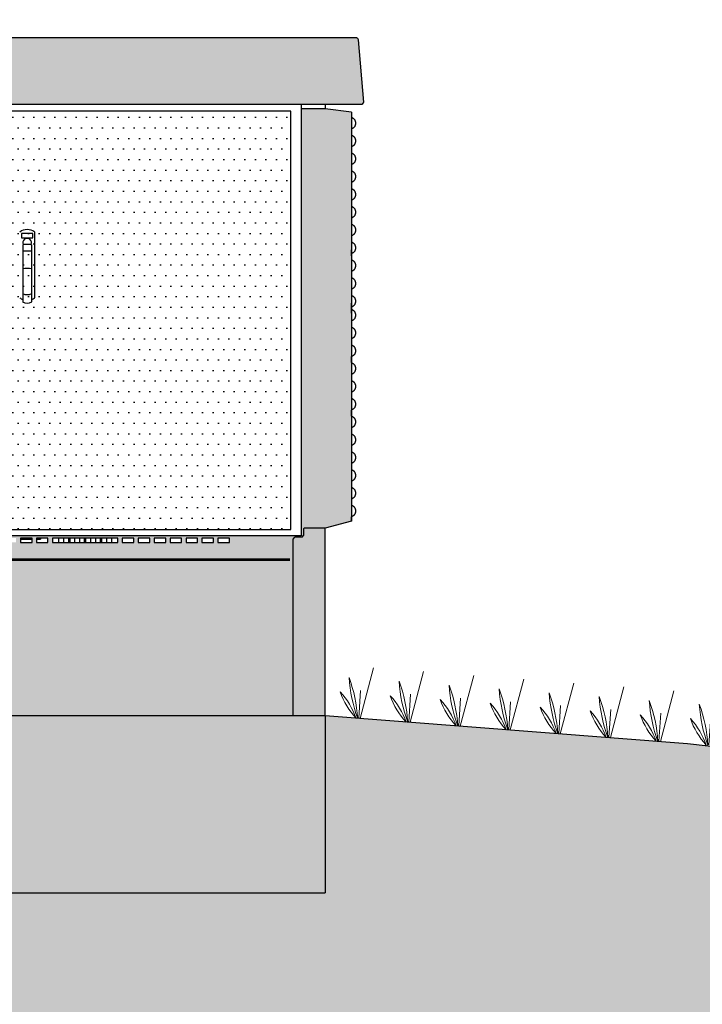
# Model space of a CAD drawing. Header units: metres. Extents: x 158819 to 159767, y 483764 to 484333.
# Tile 15 of 41: x 159217.82 to 159219.36, y 484031.61 to 484033.83. Entities that reach past the tile are written whole.
import ezdxf

# ---------------------------------------------------------------- set-up
doc = ezdxf.new("R2010")
doc.units = ezdxf.units.M
doc.layers.get('0').update_dxf_attribs({"lineweight": 25})
doc.layers.get('Defpoints').update_dxf_attribs({"lineweight": 25, "true_color": 0xff7fff})
doc.layers.add('N-WE-GR-BOOM-S', color=7, linetype='Continuous', lineweight=40, true_color=0x009900)
doc.layers.add('N-WE-GR-WEGEN-A', color=7, linetype='Continuous', lineweight=40, true_color=0xffd6ad, transparency=0.4)
for name, color, linetype, lineweight in [('N-WE-VH-KANTVERHARDING-G', 7, 'Continuous', 25), ('X-XX-AL-M', 7, 'Continuous', 18), ('X-XX-AL-PROFIEL-B-G', 7, 'Continuous', 25)]:
    doc.layers.add(name, color=color, linetype=linetype, lineweight=lineweight)
doc.styles.add('NLCS-ISO-M100-T25', font='NLCS-ISO.ttf')
doc.dimstyles.new('NLCS-M100-T25-SCHRAP-X_L2_H1', dxfattribs={"dimscale": 0.1, "dimtxt": 2.5, "dimasz": 1.4, "dimexe": 2, "dimexo": 2, "dimgap": 0.7, "dimtad": 1, "dimzin": 0, "dimdsep": 46, "dimtxsty": 'NLCS-ISO-M100-T25', "dimblk": 'OBLIQUE', "dimcen": 0, "dimdle": 2, "dimclrd": 256, "dimclre": 256, "dimclrt": 256, "dimadec": 1, "dimazin": 0, "dimtfac": 1, "dimtofl": 0, "dimtmove": 1, "dimatfit": 0, "dimldrblk": 'OBLIQUE', "dimfxl": 2, "dimfxlon": 1, "dimtfill": 1, "dimtfillclr": 254, "dimtolj": 1, "dimtzin": 0, "dimlwd": 18, "dimlwe": 18, "dimarcsym": 0})

# ---------------------------------------------------------------- blocks, each defined once
blk = doc.blocks.new('_Oblique')
at = {"color": 0, "linetype": 'ByBlock', "lineweight": -2}
blk.add_line((-0.5, -0.5), (0.5, 0.5), dxfattribs=at)
blk = doc.blocks.new('*D103')
at = {"layer": 'Defpoints', "color": 0, "transparency": 16777216}
for p in [(159215.5747, 484038.2032), (159215.5747, 484032.1793), (159223.0747, 484032.1953)]:
    blk.add_point(p, dxfattribs=at)
at = {"layer": 'X-XX-AL-M', "linetype": 'Continuous', "lineweight": 18, "transparency": 16777216}
for p, q in [((159215.5747, 484038.0032), (159215.5747, 484038.4032)), ((159223.0747, 484038.0032), (159223.0747, 484038.4032)), ((159223.2747, 484038.2032), (159215.3747, 484038.2032))]:
    blk.add_line(p, q, dxfattribs=at)
at = {"layer": 'X-XX-AL-M', "lineweight": 18, "transparency": 16777216, "xscale": 0.14, "yscale": 0.14, "zscale": 0.14, "rotation": 180}
blk.add_blockref('_Oblique', (159215.5747, 484038.2032), dxfattribs=at)
at = {"layer": 'X-XX-AL-M', "lineweight": 18, "transparency": 16777216, "xscale": 0.14, "yscale": 0.14, "zscale": 0.14}
blk.add_blockref('_Oblique', (159223.0747, 484038.2032), dxfattribs=at)
at = {"layer": 'X-XX-AL-M', "transparency": 16777216, "insert": (159219.3247, 484038.3982), "char_height": 0.25, "attachment_point": 5, "style": 'NLCS-ISO-M100-T25', "bg_fill": 3, "box_fill_scale": 1.1, "bg_fill_color": 256, "bg_fill_true_color": 13158600, "bg_fill_transparency": 0}
blk.add_mtext('\\A1;7.50', dxfattribs=at)
blk = doc.blocks.new('Gras-01')
at = {"layer": 'N-WE-GR-BOOM-S', "color": 85, "lineweight": 9, "true_color": 0x58ba48}
for p, q in [((0.0033, -0.0004), (0.0336, 0.1138)), ((0, 0), (0.0041, 0.0629))]:
    blk.add_line(p, q, dxfattribs=at)
at = {"layer": 'N-WE-GR-BOOM-S', "color": 85, "lineweight": 9, "true_color": 0x58ba48, "flags": 128}
for points in [[(-0.0023, -0.0004, -0.071887), (-0.0218, 0.092)], [(-0.0023, -0.0004, 0.071887), (-0.0218, 0.092)], [(-0.042, 0.0595, 0.10285), (-0.0061, -0.0001)], [(-0.042, 0.0595, -0.10285), (-0.0061, -0.0001)]]:
    blk.add_lwpolyline(points, format="xyb", dxfattribs=at)
blk = doc.blocks.new('*U254')
at = {"layer": 'N-WE-VH-KANTVERHARDING-G', "rotation": 4.371641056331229}
blk.add_blockref('Gras-01', (0.0761, 0), dxfattribs=at)
blk = doc.blocks.new('*U255')
at = {"layer": 'N-WE-VH-KANTVERHARDING-G', "color": 0, "linetype": 'ByBlock', "lineweight": -2, "transparency": 16777216, "rotation": 355.6283589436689}
for p in [(159218.5061, 484032.2596), (159218.6191, 484032.2509), (159218.7321, 484032.2423), (159218.8451, 484032.2337), (159218.958, 484032.225), (159219.071, 484032.2164), (159219.184, 484032.2077), (159219.297, 484032.1991)]:
    blk.add_blockref('*U254', p, dxfattribs=at)
blk = doc.blocks.new('*D258')
at = {"layer": 'Defpoints', "color": 0, "transparency": 16777216}
for p in [(159218.5659, 484035.2449), (159216.5902, 484033.6222), (159218.5659, 484033.6222)]:
    blk.add_point(p, dxfattribs=at)
at = {"layer": 'N-WE-VH-KANTVERHARDING-G', "linetype": 'Continuous', "lineweight": 18, "transparency": 16777216}
for p, q in [((159216.5902, 484035.0449), (159216.5902, 484035.4449)), ((159218.5659, 484035.0449), (159218.5659, 484035.4449)), ((159216.3902, 484035.2449), (159218.7659, 484035.2449))]:
    blk.add_line(p, q, dxfattribs=at)
at = {"layer": 'N-WE-VH-KANTVERHARDING-G', "lineweight": 18, "transparency": 16777216, "xscale": 0.14, "yscale": 0.14, "zscale": 0.14, "rotation": 180}
blk.add_blockref('_Oblique', (159216.5902, 484035.2449), dxfattribs=at)
at = {"layer": 'N-WE-VH-KANTVERHARDING-G', "lineweight": 18, "transparency": 16777216, "xscale": 0.14, "yscale": 0.14, "zscale": 0.14}
blk.add_blockref('_Oblique', (159218.5659, 484035.2449), dxfattribs=at)
at = {"layer": 'N-WE-VH-KANTVERHARDING-G', "transparency": 16777216, "insert": (159217.578, 484035.4399), "char_height": 0.25, "attachment_point": 5, "style": 'NLCS-ISO-M100-T25', "bg_fill": 3, "box_fill_scale": 1.1, "bg_fill_color": 256, "bg_fill_true_color": 13158600, "bg_fill_transparency": 0}
blk.add_mtext('\\A1;trafo', dxfattribs=at)
blk = doc.blocks.new('*D259')
at = {"layer": 'Defpoints', "linetype": 'Continuous', "lineweight": 18, "transparency": 16777216}
for p, q in [((159218.5659, 484035.0449), (159218.5659, 484035.4449)), ((159219.8247, 484035.0449), (159219.8247, 484035.4449)), ((159218.3659, 484035.2449), (159220.0247, 484035.2449))]:
    blk.add_line(p, q, dxfattribs=at)
at = {"layer": 'Defpoints', "color": 0, "transparency": 16777216}
for p in [(159219.8247, 484035.2449), (159218.5659, 484033.6222), (159219.8247, 484031.6661)]:
    blk.add_point(p, dxfattribs=at)
at = {"layer": 'Defpoints', "lineweight": 18, "transparency": 16777216, "xscale": 0.14, "yscale": 0.14, "zscale": 0.14, "rotation": 180}
blk.add_blockref('_Oblique', (159218.5659, 484035.2449), dxfattribs=at)
at = {"layer": 'Defpoints', "lineweight": 18, "transparency": 16777216, "xscale": 0.14, "yscale": 0.14, "zscale": 0.14}
blk.add_blockref('_Oblique', (159219.8247, 484035.2449), dxfattribs=at)
at = {"layer": 'Defpoints', "transparency": 16777216, "insert": (159219.1953, 484035.4399), "char_height": 0.25, "attachment_point": 5, "style": 'NLCS-ISO-M100-T25', "bg_fill": 3, "box_fill_scale": 1.1, "bg_fill_color": 256, "bg_fill_true_color": 13158600, "bg_fill_transparency": 0}
blk.add_mtext('\\A1;1.25', dxfattribs=at)

msp = doc.modelspace()

# ---------------------------------------------------------------- hatches: boundary and pattern name
at = {"layer": 'N-WE-GR-WEGEN-A', "true_color": 0xf8991e, "transparency": 33554534}
h = msp.add_hatch(color=30, dxfattribs=at)
h.dxf.hatch_style = 1
h.set_gradient(color1=(248, 153, 30), color2=(241, 235, 31), name='INVCURVED')
h.paths.add_polyline_path([(159229.7747, 484031.9453), (159229.9747, 484031.9453), (159229.9747, 484030.9453), (159222.5747, 484030.9453), (159222.5747, 484031.9453), (159222.8747, 484031.9453), (159222.8747, 484032.2453), (159223.0747, 484032.2453), (159223.0747, 484032.3774), (159222.0747, 484032.347), (159220.2299, 484032.1444), (159219.8232, 484032.1401), (159219.3247, 484032.197), (159218.5061, 484032.2596), (159218.5061, 484031.8596), (159216.6501, 484031.8596), (159216.6501, 484032.2596), (159215.5747, 484032.0858), (159215.5747, 484031.9858), (159215.8747, 484031.9858), (159215.8747, 484031.7358), (159216.1747, 484031.7358), (159216.1747, 484031.0358), (159211.4747, 484031.0358), (159211.4747, 484031.7358), (159211.7747, 484031.7358), (159211.7747, 484031.9858), (159212.0747, 484031.9858), (159212.0747, 484032.0858), (159209.3354, 484032.0198), (159208.3447, 484031.3593), (159207.8447, 484031.3593), (159206.8507, 484032.022), (159205.3063, 484032.0193), (159205.3063, 484028.8958), (159248.7349, 484028.8958), (159248.7349, 484032.0393), (159247.9447, 484032.0393), (159246.4747, 484031.0593), (159245.5747, 484030.4593), (159245.0747, 484030.4593), (159244.1747, 484031.0593), (159242.7047, 484032.0393), (159236.6749, 484032.0393), (159233.4402, 484032.0393), (159233.0739, 484032.0723), (159230.5747, 484032.347), (159229.5747, 484032.3774), (159229.5747, 484032.2453), (159229.7747, 484032.2453)])

# ---------------------------------------------------------------- linework, layer by layer
at = {"layer": 'X-XX-AL-PROFIEL-B-G'}
msp.add_line((159216.6501, 484031.8596), (159218.5061, 484031.8596), dxfattribs=at)

# ---------------------------------------------------------------- next in the draw order: dimensions: what is measured, and where the dimension line sits
at = {"layer": 'X-XX-AL-M'}
dim = msp.add_linear_dim(base=(159215.5747, 484038.2032), p1=(159223.0747, 484032.1953), p2=(159215.5747, 484032.1793), dimstyle='NLCS-M100-T25-SCHRAP-X_L2_H1', dxfattribs=at)
dim.commit()
dim.dimension.update_dxf_attribs({"geometry": '*D103', "text_midpoint": (159219.3247, 484038.3982)})

# ---------------------------------------------------------------- next in the draw order: hatches: boundary and pattern name
h = msp.add_hatch(color=253)
edge = h.paths.add_edge_path()
edge.add_spline(control_points=[(159218.5816, 484033.7851), (159218.5815, 484033.7864), (159218.5807, 484033.7876), (159218.5797, 484033.7885)], knot_values=[0, 0, 0, 0, 3.864702, 3.864702, 3.864702, 3.864702], degree=3, periodic=0)
edge.add_spline(control_points=[(159218.5797, 484033.7885), (159218.5791, 484033.7889), (159218.5785, 484033.7893), (159218.5778, 484033.7896)], knot_values=[0, 0, 0, 0, 2.208018, 2.208018, 2.208018, 2.208018], degree=3, periodic=0)
edge.add_line((159218.5773, 484033.7897), (159216.5789, 484033.7897))
edge.add_spline(control_points=[(159216.5785, 484033.7896), (159216.5778, 484033.7893), (159216.5771, 484033.7889), (159216.5765, 484033.7885)], knot_values=[0, 0, 0, 0, 2.208018, 2.208018, 2.208018, 2.208018], degree=3, periodic=0)
edge.add_spline(control_points=[(159216.5765, 484033.7885), (159216.5756, 484033.7876), (159216.5747, 484033.7864), (159216.5746, 484033.7851)], knot_values=[0, 0, 0, 0, 3.864702, 3.864702, 3.864702, 3.864702], degree=3, periodic=0)
edge.add_line((159216.5746, 484033.7851), (159216.5628, 484033.6445))
edge.add_line((159216.5628, 484033.6445), (159216.5629, 484033.6444))
edge.add_line((159216.5629, 484033.6444), (159216.5633, 484033.6439))
edge.add_line((159216.5633, 484033.6439), (159216.564, 484033.643))
edge.add_line((159216.564, 484033.643), (159216.5674, 484033.6396))
edge.add_line((159216.5674, 484033.6396), (159218.5888, 484033.6396))
edge.add_line((159218.5888, 484033.6396), (159218.5922, 484033.643))
edge.add_line((159218.5922, 484033.643), (159218.5929, 484033.6439))
edge.add_line((159218.5929, 484033.6439), (159218.5933, 484033.6444))
edge.add_line((159218.5933, 484033.6444), (159218.5934, 484033.6445))
edge.add_line((159218.5934, 484033.6445), (159218.5816, 484033.7851))
h.paths.add_polyline_path([(159216.7041, 484033.6296), (159216.6501, 484033.6296), (159216.5904, 484033.6222), (159216.5904, 484032.6989), (159216.6501, 484032.6829), (159216.6988, 484032.6829), (159216.6988, 484032.6659), (159216.7021, 484032.6624), (159216.7183, 484032.6624), (159216.7227, 484032.6578), (159216.7227, 484032.2596), (159218.4336, 484032.2596), (159218.4336, 484032.6578), (159218.4379, 484032.6624), (159218.4541, 484032.6624), (159218.4574, 484032.6659), (159218.4574, 484032.6829), (159218.5061, 484032.6829), (159218.5659, 484032.6989), (159218.5659, 484033.6222), (159218.5061, 484033.6296), (159218.4521, 484033.6296), (159218.4521, 484032.6656), (159216.7041, 484032.6656)])
h.paths.add_polyline_path([(159216.8381, 484032.6606), (159216.8641, 484032.6606), (159216.8641, 484032.6506), (159216.8381, 484032.6506)], flags=16)
h.paths.add_polyline_path([(159216.8681, 484032.6606), (159216.8941, 484032.6606), (159216.8941, 484032.6506), (159216.8681, 484032.6506)], flags=16)
h.paths.add_polyline_path([(159216.8981, 484032.6606), (159216.9241, 484032.6606), (159216.9241, 484032.6506), (159216.8981, 484032.6506)], flags=16)
h.paths.add_polyline_path([(159216.9281, 484032.6606), (159216.9541, 484032.6606), (159216.9541, 484032.6506), (159216.9281, 484032.6506)], flags=16)
h.paths.add_polyline_path([(159216.9581, 484032.6606), (159216.9841, 484032.6606), (159216.9841, 484032.6506), (159216.9581, 484032.6506)], flags=16)
h.paths.add_polyline_path([(159216.9881, 484032.6606), (159217.0141, 484032.6606), (159217.0341, 484032.6606), (159217.0781, 484032.6606), (159217.0941, 484032.6606), (159217.0941, 484032.6506), (159217.0681, 484032.6506), (159217.0481, 484032.6506), (159217.0041, 484032.6506), (159216.9881, 484032.6506)], flags=16)
h.paths.add_polyline_path([(159217.0181, 484032.6506), (159217.0181, 484032.6606), (159217.0441, 484032.6606), (159217.0641, 484032.6606), (159217.0641, 484032.6506), (159217.0381, 484032.6506)], flags=16)
h.paths.add_polyline_path([(159217.0981, 484032.6606), (159217.1241, 484032.6606), (159217.1241, 484032.6506), (159217.0981, 484032.6506)], flags=16)
h.paths.add_polyline_path([(159217.1281, 484032.6606), (159217.1541, 484032.6606), (159217.1541, 484032.6506), (159217.1281, 484032.6506)], flags=16)
h.paths.add_polyline_path([(159217.1581, 484032.6606), (159217.1841, 484032.6606), (159217.1841, 484032.6506), (159217.1581, 484032.6506)], flags=16)
h.paths.add_polyline_path([(159217.1881, 484032.6606), (159217.2141, 484032.6606), (159217.2141, 484032.6506), (159217.1881, 484032.6506)], flags=16)
h.paths.add_polyline_path([(159217.2181, 484032.6606), (159217.2441, 484032.6606), (159217.2441, 484032.6506), (159217.2181, 484032.6506)], flags=16)
h.paths.add_polyline_path([(159217.2481, 484032.6606), (159217.2741, 484032.6606), (159217.2741, 484032.6506), (159217.2481, 484032.6506)], flags=16)
h.paths.add_polyline_path([(159217.2781, 484032.6606), (159217.3041, 484032.6606), (159217.3041, 484032.6506), (159217.2781, 484032.6506)], flags=16)
h.paths.add_polyline_path([(159217.3081, 484032.6606), (159217.3341, 484032.6606), (159217.3341, 484032.6506), (159217.3081, 484032.6506)], flags=16)
h.paths.add_polyline_path([(159217.3381, 484032.6606), (159217.3641, 484032.6606), (159217.3641, 484032.6506), (159217.3381, 484032.6506)], flags=16)
h.paths.add_polyline_path([(159217.3681, 484032.6606), (159217.3941, 484032.6606), (159217.3941, 484032.6506), (159217.3681, 484032.6506)], flags=16)
h.paths.add_polyline_path([(159217.3981, 484032.6606), (159217.4241, 484032.6606), (159217.4241, 484032.6506), (159217.3981, 484032.6506)], flags=16)
h.paths.add_polyline_path([(159217.4281, 484032.6606), (159217.5843, 484032.6606), (159217.5943, 484032.6606), (159217.6143, 484032.6606), (159217.6243, 484032.6606), (159217.6443, 484032.6606), (159217.6443, 484032.6506), (159217.6183, 484032.6506), (159217.5983, 484032.6506), (159217.5883, 484032.6506), (159217.5683, 484032.6506), (159217.4281, 484032.6506)], flags=16)
h.paths.add_polyline_path([(159217.6483, 484032.6606), (159217.6743, 484032.6606), (159217.7003, 484032.6606), (159217.7043, 484032.6606), (159217.7043, 484032.6506), (159217.6783, 484032.6506), (159217.6743, 484032.6506), (159217.6483, 484032.6506)], flags=16)
h.paths.add_polyline_path([(159217.7083, 484032.6606), (159217.7363, 484032.6606), (159217.7643, 484032.6606), (159217.7723, 484032.6606), (159217.7723, 484032.6506), (159217.7463, 484032.6506), (159217.7383, 484032.6506), (159217.7103, 484032.6506), (159217.7083, 484032.6506)], flags=16)
h.paths.add_polyline_path([(159217.7823, 484032.6606), (159217.8083, 484032.6606), (159217.8083, 484032.6506), (159217.7823, 484032.6506)], flags=16)
h.paths.add_polyline_path([(159217.8183, 484032.6606), (159217.8443, 484032.6606), (159217.8443, 484032.6506), (159217.8183, 484032.6506)], flags=16)
h.paths.add_polyline_path([(159217.8543, 484032.6606), (159217.8803, 484032.6606), (159217.8803, 484032.6506), (159217.8543, 484032.6506)], flags=16)
h.paths.add_polyline_path([(159217.8903, 484032.6606), (159217.9163, 484032.6606), (159217.9301, 484032.6606), (159217.9523, 484032.6606), (159217.9661, 484032.6606), (159217.9883, 484032.6606), (159218.0021, 484032.6606), (159218.0243, 484032.6606), (159218.0381, 484032.6606), (159218.0381, 484032.6506), (159218.0121, 484032.6506), (159217.9983, 484032.6506), (159217.9761, 484032.6506), (159217.9623, 484032.6506), (159217.9401, 484032.6506), (159217.9263, 484032.6506), (159217.9041, 484032.6506), (159217.8903, 484032.6506)], flags=16)
h.paths.add_polyline_path([(159218.0481, 484032.6606), (159218.0741, 484032.6606), (159218.0741, 484032.6506), (159218.0481, 484032.6506)], flags=16)
h.paths.add_polyline_path([(159218.0841, 484032.6606), (159218.1101, 484032.6606), (159218.1101, 484032.6506), (159218.0841, 484032.6506)], flags=16)
h.paths.add_polyline_path([(159218.1201, 484032.6606), (159218.1461, 484032.6606), (159218.1461, 484032.6506), (159218.1201, 484032.6506)], flags=16)
h.paths.add_polyline_path([(159218.1561, 484032.6606), (159218.1821, 484032.6606), (159218.1821, 484032.6506), (159218.1561, 484032.6506)], flags=16)
h.paths.add_polyline_path([(159218.1921, 484032.6606), (159218.2181, 484032.6606), (159218.2181, 484032.6506), (159218.1921, 484032.6506)], flags=16)
h.paths.add_polyline_path([(159218.2281, 484032.6606), (159218.2541, 484032.6606), (159218.2541, 484032.6506), (159218.2281, 484032.6506)], flags=16)
h.paths.add_polyline_path([(159218.2641, 484032.6606), (159218.2901, 484032.6606), (159218.2901, 484032.6506), (159218.2641, 484032.6506)], flags=16)
at = {"true_color": 0x636466}
h = msp.add_hatch(dxfattribs=at)
h.set_pattern_fill('DOTS', color=251, scale=0.015, style=0)
h.set_pattern_definition([(0, (159230.58818, 484032.134014), (0.01190625, 0.0238125), [0, -0.0238125])])
h.paths.add_polyline_path([(159216.7276, 484033.6246), (159216.7276, 484032.6796), (159217.7558, 484032.6796), (159217.7558, 484033.6246)])
h.paths.add_polyline_path([(159218.4286, 484033.6246), (159217.7558, 484033.6246), (159217.7558, 484032.6796), (159218.4286, 484032.6796)])
h.paths.add_polyline_path([(159217.8164, 484033.2028), (159217.8164, 484033.2296, 0.257217), (159217.8113, 484033.208, 0.06554)], flags=16)
h.paths.add_polyline_path([(159217.8209, 484033.3481), (159217.8459, 484033.3481), (159217.8459, 484033.3381), (159217.8209, 484033.3381)], flags=16)
h.paths.add_polyline_path([(159217.8243, 484033.3231), (159217.8426, 484033.3231, 1.527525)], flags=16)
h = msp.add_hatch(color=253)
h.paths.add_polyline_path([(159216.7227, 484032.6578), (159216.7183, 484032.6624), (159216.7021, 484032.6624), (159216.6988, 484032.6659), (159216.6988, 484032.681), (159216.697, 484032.6829), (159216.6501, 484032.6829), (159216.6501, 484032.2596), (159216.7227, 484032.2596)])
h.paths.add_polyline_path([(159218.5061, 484032.6829), (159218.4592, 484032.6829), (159218.4574, 484032.681), (159218.4574, 484032.6659), (159218.4541, 484032.6624), (159218.4379, 484032.6624), (159218.4336, 484032.6578), (159218.4336, 484032.2596), (159218.5061, 484032.2596)])
msp.add_hatch(color=253).paths.add_polyline_path([(159218.5061, 484032.2596), (159216.6501, 484032.2596), (159216.6501, 484031.8596), (159218.5061, 484031.8596)])

# ---------------------------------------------------------------- next in the draw order: linework, layer by layer
for p, q in [((159218.5766, 484033.7897), (159216.5796, 484033.7897)), ((159218.5934, 484033.6445), (159218.5816, 484033.7852)), ((159218.5888, 484033.6396), (159216.5674, 484033.6396)), ((159218.4286, 484033.6246), (159216.7276, 484033.6246)), ((159218.4286, 484032.6796), (159218.4286, 484033.6246)), ((159218.4521, 484033.6396), (159218.4521, 484033.6247)), ((159218.5061, 484033.6296), (159218.4521, 484033.6296)), ((159218.4521, 484033.6296), (159218.4521, 484032.6656)), ((159218.5061, 484033.6396), (159218.5061, 484033.6296)), ((159218.566, 484033.6222), (159218.5061, 484033.6296)), ((159218.5659, 484033.6222), (159218.5659, 484032.6989)), ((159218.5922, 484033.643), (159218.5888, 484033.6396)), ((159217.8209, 484033.3481), (159217.8209, 484033.3381)), ((159217.8459, 484033.3481), (159217.8209, 484033.3481)), ((159217.8209, 484033.3381), (159217.8459, 484033.3381)), ((159217.8459, 484033.3381), (159217.8459, 484033.3481)), ((159217.8504, 484033.2028), (159217.8504, 484033.3513)), ((159217.8232, 484033.322), (159217.8248, 484033.3236)), ((159217.8232, 484033.322), (159217.8232, 484033.1935)), ((159217.8415, 484033.3231), (159217.8254, 484033.3231)), ((159217.8421, 484033.3236), (159217.8437, 484033.322)), ((159217.8437, 484033.1935), (159217.8437, 484033.322)), ((159218.566, 484033.2977), (159218.566, 484033.3113)), ((159217.843, 484033.3081), (159217.8239, 484033.3081)), ((159218.566, 484033.1771), (159218.566, 484033.1907)), ((159218.566, 484033.1683), (159218.566, 484033.1819)), ((159218.566, 484033.0565), (159218.566, 484033.0701)), ((159218.566, 484032.9359), (159218.566, 484032.9495)), ((159218.566, 484032.6989), (159218.5061, 484032.6829)), ((159218.566, 484032.6989), (159218.566, 484032.7083)), ((159216.7276, 484032.6796), (159218.4286, 484032.6796)), ((159218.4541, 484032.6624), (159218.4574, 484032.6659)), ((159218.4592, 484032.6829), (159218.4574, 484032.681)), ((159218.4574, 484032.681), (159218.4574, 484032.6659)), ((159218.5061, 484032.6829), (159218.4592, 484032.6829)), ((159218.5061, 484032.2596), (159218.5061, 484032.6829)), ((159218.4521, 484032.6656), (159216.7041, 484032.6656)), ((159217.8183, 484032.6606), (159217.8183, 484032.6506)), ((159217.8443, 484032.6606), (159217.8183, 484032.6606)), ((159217.8183, 484032.6577), (159217.8443, 484032.6577)), ((159217.8183, 484032.6506), (159217.8443, 484032.6506)), ((159217.8443, 484032.6506), (159217.8443, 484032.6606)), ((159217.8543, 484032.6606), (159217.8543, 484032.6506)), ((159217.8803, 484032.6606), (159217.8543, 484032.6606)), ((159217.8543, 484032.6577), (159217.8633, 484032.6577)), ((159217.8543, 484032.6506), (159217.8803, 484032.6506)), ((159217.8633, 484032.6606), (159217.8633, 484032.6577)), ((159217.8803, 484032.6506), (159217.8803, 484032.6606)), ((159217.8903, 484032.6606), (159217.8903, 484032.6506)), ((159217.9163, 484032.6606), (159217.8903, 484032.6606)), ((159217.8903, 484032.6506), (159217.9163, 484032.6506)), ((159217.9041, 484032.6606), (159217.9041, 484032.6506)), ((159217.9301, 484032.6606), (159217.9041, 484032.6606)), ((159217.9041, 484032.6506), (159217.9301, 484032.6506)), ((159217.9163, 484032.6506), (159217.9163, 484032.6606)), ((159217.9523, 484032.6606), (159217.9263, 484032.6606)), ((159217.9263, 484032.6606), (159217.9263, 484032.6506)), ((159217.9263, 484032.6506), (159217.9523, 484032.6506)), ((159217.9301, 484032.6506), (159217.9301, 484032.6606)), ((159217.9401, 484032.6606), (159217.9401, 484032.6506)), ((159217.9661, 484032.6606), (159217.9401, 484032.6606)), ((159217.9401, 484032.6506), (159217.9661, 484032.6506)), ((159217.9523, 484032.6506), (159217.9523, 484032.6606)), ((159217.9623, 484032.6606), (159217.9623, 484032.6506)), ((159217.9883, 484032.6606), (159217.9623, 484032.6606)), ((159217.9623, 484032.6506), (159217.9883, 484032.6506)), ((159217.9661, 484032.6506), (159217.9661, 484032.6606)), ((159217.9761, 484032.6606), (159217.9761, 484032.6506)), ((159218.0021, 484032.6606), (159217.9761, 484032.6606)), ((159217.9761, 484032.6506), (159218.0021, 484032.6506)), ((159217.9883, 484032.6506), (159217.9883, 484032.6606)), ((159217.9983, 484032.6606), (159217.9983, 484032.6506)), ((159218.0243, 484032.6606), (159217.9983, 484032.6606)), ((159217.9983, 484032.6506), (159218.0243, 484032.6506)), ((159218.0021, 484032.6506), (159218.0021, 484032.6606)), ((159218.0381, 484032.6606), (159218.0121, 484032.6606)), ((159218.0121, 484032.6606), (159218.0121, 484032.6506)), ((159218.0121, 484032.6506), (159218.0381, 484032.6506)), ((159218.0243, 484032.6506), (159218.0243, 484032.6606)), ((159218.0381, 484032.6506), (159218.0381, 484032.6606)), ((159218.0481, 484032.6606), (159218.0481, 484032.6506)), ((159218.0741, 484032.6606), (159218.0481, 484032.6606)), ((159218.0481, 484032.6506), (159218.0741, 484032.6506)), ((159218.0741, 484032.6506), (159218.0741, 484032.6606)), ((159218.0841, 484032.6606), (159218.0841, 484032.6506)), ((159218.1101, 484032.6606), (159218.0841, 484032.6606)), ((159218.0841, 484032.6506), (159218.1101, 484032.6506)), ((159218.1101, 484032.6506), (159218.1101, 484032.6606)), ((159218.1201, 484032.6606), (159218.1201, 484032.6506)), ((159218.1461, 484032.6606), (159218.1201, 484032.6606)), ((159218.1201, 484032.6506), (159218.1461, 484032.6506)), ((159218.1461, 484032.6506), (159218.1461, 484032.6606)), ((159218.1561, 484032.6606), (159218.1561, 484032.6506)), ((159218.1821, 484032.6606), (159218.1561, 484032.6606)), ((159218.1561, 484032.6506), (159218.1821, 484032.6506)), ((159218.1821, 484032.6506), (159218.1821, 484032.6606)), ((159218.1921, 484032.6606), (159218.1921, 484032.6506)), ((159218.2181, 484032.6606), (159218.1921, 484032.6606)), ((159218.1921, 484032.6506), (159218.2181, 484032.6506)), ((159218.2181, 484032.6506), (159218.2181, 484032.6606)), ((159218.2541, 484032.6606), (159218.2281, 484032.6606)), ((159218.2281, 484032.6606), (159218.2281, 484032.6506)), ((159218.2281, 484032.6506), (159218.2541, 484032.6506)), ((159218.2541, 484032.6506), (159218.2541, 484032.6606)), ((159218.2641, 484032.6606), (159218.2641, 484032.6506)), ((159218.2901, 484032.6606), (159218.2641, 484032.6606)), ((159218.2641, 484032.6506), (159218.2901, 484032.6506)), ((159218.2901, 484032.6506), (159218.2901, 484032.6606)), ((159218.4336, 484032.6578), (159218.4379, 484032.6624)), ((159218.4336, 484032.2596), (159218.4336, 484032.6578)), ((159218.4541, 484032.6624), (159218.4379, 484032.6624)), ((159218.4261, 484032.6131), (159216.7276, 484032.6131)), ((159218.4261, 484032.6096), (159216.7276, 484032.6096))]:
    msp.add_line(p, q)
msp.add_lwpolyline([(159218.5934, 484033.6445), (159218.5933, 484033.6444), (159218.5929, 484033.6439), (159218.5922, 484033.643)])
for centre, radius, start, end in [((159217.8334, 484033.3291), 0.028, 52.6168, 127.3832), ((159217.8334, 484033.3271), 0.01, 336.4218, 203.5782), ((159217.8334, 484033.2294), 0.04, 75.1523, 104.8477), ((159217.8334, 484033.2251), 0.028, 232.6168, 248.4593), ((159217.8334, 484033.2331), 0.023, 243.5349, 296.4651), ((159217.8334, 484033.2251), 0.028, 291.5407, 307.3832), ((159217.8334, 484033.2141), 0.023, 243.5349, 296.4651)]:
    msp.add_arc(centre, radius, start, end)
for points, start_tangent, end_tangent in [([(159218.5778, 484033.7896), (159218.5766, 484033.7897)], (-0.956085, 0.293088), (-0.999997, 0.002293)), ([(159218.5797, 484033.7885), (159218.5778, 484033.7896)], (-0.766368, 0.642401), (-0.956085, 0.293088)), ([(159218.5816, 484033.7851), (159218.5797, 484033.7885)], (-0.082047, 0.996628), (-0.766368, 0.642401)), ([(159218.5674, 484033.5852), (159218.5689, 484033.5859), (159218.5704, 484033.5869), (159218.5716, 484033.588), (159218.5727, 484033.5892), (159218.5736, 484033.5905), (159218.5743, 484033.5919), (159218.5748, 484033.5934), (159218.5752, 484033.5949), (159218.5754, 484033.5964), (159218.5754, 484033.598), (159218.5752, 484033.5995), (159218.5748, 484033.601), (159218.5743, 484033.6025), (159218.5736, 484033.6039), (159218.5727, 484033.6052), (159218.5716, 484033.6064), (159218.5704, 484033.6075), (159218.5689, 484033.6085), (159218.5674, 484033.6093)], (0.92497, 0.380039), (-0.92497, 0.380039)), ([(159218.5674, 484033.545), (159218.5689, 484033.5457), (159218.5704, 484033.5467), (159218.5716, 484033.5478), (159218.5727, 484033.549), (159218.5736, 484033.5503), (159218.5743, 484033.5517), (159218.5748, 484033.5532), (159218.5752, 484033.5547), (159218.5754, 484033.5562), (159218.5754, 484033.5578), (159218.5752, 484033.5593), (159218.5748, 484033.5608), (159218.5743, 484033.5623), (159218.5736, 484033.5637), (159218.5727, 484033.565), (159218.5716, 484033.5662), (159218.5704, 484033.5673), (159218.5689, 484033.5683), (159218.5674, 484033.5691)], (0.92497, 0.380039), (-0.92497, 0.380039)), ([(159218.5674, 484033.5048), (159218.5689, 484033.5055), (159218.5704, 484033.5065), (159218.5716, 484033.5076), (159218.5727, 484033.5088), (159218.5736, 484033.5101), (159218.5743, 484033.5115), (159218.5748, 484033.513), (159218.5752, 484033.5145), (159218.5754, 484033.516), (159218.5754, 484033.5176), (159218.5752, 484033.5191), (159218.5748, 484033.5206), (159218.5743, 484033.5221), (159218.5736, 484033.5235), (159218.5727, 484033.5248), (159218.5716, 484033.526), (159218.5704, 484033.5271), (159218.5689, 484033.5281), (159218.5674, 484033.5289)], (0.92497, 0.380039), (-0.92497, 0.380039)), ([(159218.5674, 484033.4646), (159218.5689, 484033.4653), (159218.5704, 484033.4663), (159218.5716, 484033.4674), (159218.5727, 484033.4686), (159218.5736, 484033.4699), (159218.5743, 484033.4713), (159218.5748, 484033.4728), (159218.5752, 484033.4743), (159218.5754, 484033.4758), (159218.5754, 484033.4774), (159218.5752, 484033.4789), (159218.5748, 484033.4804), (159218.5743, 484033.4819), (159218.5736, 484033.4833), (159218.5727, 484033.4846), (159218.5716, 484033.4858), (159218.5704, 484033.4869), (159218.5689, 484033.4879), (159218.5674, 484033.4887)], (0.92497, 0.380039), (-0.92497, 0.380039)), ([(159218.5674, 484033.4244), (159218.5689, 484033.4251), (159218.5704, 484033.4261), (159218.5716, 484033.4272), (159218.5727, 484033.4284), (159218.5736, 484033.4297), (159218.5743, 484033.4311), (159218.5748, 484033.4326), (159218.5752, 484033.4341), (159218.5754, 484033.4356), (159218.5754, 484033.4372), (159218.5752, 484033.4387), (159218.5748, 484033.4402), (159218.5743, 484033.4417), (159218.5736, 484033.4431), (159218.5727, 484033.4444), (159218.5716, 484033.4456), (159218.5704, 484033.4467), (159218.5689, 484033.4477), (159218.5674, 484033.4485)], (0.92497, 0.380039), (-0.92497, 0.380039)), ([(159218.5674, 484033.3842), (159218.5689, 484033.3849), (159218.5704, 484033.3859), (159218.5716, 484033.387), (159218.5727, 484033.3882), (159218.5736, 484033.3895), (159218.5743, 484033.3909), (159218.5748, 484033.3924), (159218.5752, 484033.3939), (159218.5754, 484033.3954), (159218.5754, 484033.397), (159218.5752, 484033.3985), (159218.5748, 484033.4), (159218.5743, 484033.4015), (159218.5736, 484033.4029), (159218.5727, 484033.4042), (159218.5716, 484033.4054), (159218.5704, 484033.4065), (159218.5689, 484033.4075), (159218.5674, 484033.4083)], (0.92497, 0.380039), (-0.92497, 0.380039)), ([(159218.5674, 484033.344), (159218.5689, 484033.3447), (159218.5704, 484033.3457), (159218.5716, 484033.3468), (159218.5727, 484033.348), (159218.5736, 484033.3493), (159218.5743, 484033.3507), (159218.5748, 484033.3522), (159218.5752, 484033.3537), (159218.5754, 484033.3552), (159218.5754, 484033.3568), (159218.5752, 484033.3583), (159218.5748, 484033.3598), (159218.5743, 484033.3613), (159218.5736, 484033.3627), (159218.5727, 484033.364), (159218.5716, 484033.3652), (159218.5704, 484033.3663), (159218.5689, 484033.3673), (159218.5674, 484033.3681)], (0.92497, 0.380039), (-0.92497, 0.380039)), ([(159217.8254, 484033.3231), (159217.8251, 484033.3232), (159217.8248, 484033.3236)], (-1, 0), (-0.615954, 0.787782)), ([(159217.8415, 484033.3231), (159217.8418, 484033.3232), (159217.8421, 484033.3236)], (1, 0), (0.615954, 0.787782)), ([(159218.5674, 484033.3038), (159218.5689, 484033.3045), (159218.5704, 484033.3055), (159218.5716, 484033.3066), (159218.5727, 484033.3078), (159218.5736, 484033.3091), (159218.5743, 484033.3105), (159218.5748, 484033.312), (159218.5752, 484033.3135), (159218.5754, 484033.315), (159218.5754, 484033.3166), (159218.5752, 484033.3181), (159218.5748, 484033.3196), (159218.5743, 484033.3211), (159218.5736, 484033.3225), (159218.5727, 484033.3238), (159218.5716, 484033.325), (159218.5704, 484033.3261), (159218.5689, 484033.3271), (159218.5674, 484033.3279)], (0.92497, 0.380039), (-0.92497, 0.380039)), ([(159217.8232, 484033.308), (159217.8236, 484033.3081), (159217.8237, 484033.3081)], (0, 1), (0.182134, 0.983274)), ([(159217.8437, 484033.308), (159217.8433, 484033.3081), (159217.8432, 484033.3081)], (0, 1), (-0.182134, 0.983274)), ([(159218.5674, 484033.2636), (159218.5689, 484033.2643), (159218.5704, 484033.2653), (159218.5716, 484033.2664), (159218.5727, 484033.2676), (159218.5736, 484033.2689), (159218.5743, 484033.2703), (159218.5748, 484033.2718), (159218.5752, 484033.2733), (159218.5754, 484033.2748), (159218.5754, 484033.2764), (159218.5752, 484033.2779), (159218.5748, 484033.2794), (159218.5743, 484033.2809), (159218.5736, 484033.2823), (159218.5727, 484033.2836), (159218.5716, 484033.2848), (159218.5704, 484033.2859), (159218.5689, 484033.2869), (159218.5674, 484033.2877)], (0.92497, 0.380039), (-0.92497, 0.380039)), ([(159218.5674, 484033.2234), (159218.5689, 484033.2241), (159218.5704, 484033.2251), (159218.5716, 484033.2262), (159218.5727, 484033.2274), (159218.5736, 484033.2287), (159218.5743, 484033.2301), (159218.5748, 484033.2316), (159218.5752, 484033.2331), (159218.5754, 484033.2346), (159218.5754, 484033.2362), (159218.5752, 484033.2377), (159218.5748, 484033.2392), (159218.5743, 484033.2407), (159218.5736, 484033.2421), (159218.5727, 484033.2434), (159218.5716, 484033.2446), (159218.5704, 484033.2457), (159218.5689, 484033.2467), (159218.5674, 484033.2475)], (0.92497, 0.380039), (-0.92497, 0.380039)), ([(159218.5674, 484033.1832), (159218.5689, 484033.1839), (159218.5704, 484033.1849), (159218.5716, 484033.186), (159218.5727, 484033.1872), (159218.5736, 484033.1885), (159218.5743, 484033.1899), (159218.5748, 484033.1914), (159218.5752, 484033.1929), (159218.5754, 484033.1944), (159218.5754, 484033.196), (159218.5752, 484033.1975), (159218.5748, 484033.199), (159218.5743, 484033.2005), (159218.5736, 484033.2019), (159218.5727, 484033.2032), (159218.5716, 484033.2044), (159218.5704, 484033.2055), (159218.5689, 484033.2065), (159218.5674, 484033.2073)], (0.92497, 0.380039), (-0.92497, 0.380039)), ([(159218.5674, 484033.1518), (159218.5689, 484033.1525), (159218.5704, 484033.1535), (159218.5716, 484033.1546), (159218.5727, 484033.1558), (159218.5736, 484033.1571), (159218.5743, 484033.1585), (159218.5748, 484033.16), (159218.5752, 484033.1615), (159218.5754, 484033.163), (159218.5754, 484033.1646), (159218.5752, 484033.1661), (159218.5748, 484033.1676), (159218.5743, 484033.1691), (159218.5736, 484033.1705), (159218.5727, 484033.1718), (159218.5716, 484033.173), (159218.5704, 484033.1741), (159218.5689, 484033.1751), (159218.5674, 484033.1759)], (0.92497, 0.380039), (-0.92497, 0.380039)), ([(159218.5674, 484033.1116), (159218.5689, 484033.1123), (159218.5704, 484033.1133), (159218.5716, 484033.1144), (159218.5727, 484033.1156), (159218.5736, 484033.1169), (159218.5743, 484033.1183), (159218.5748, 484033.1198), (159218.5752, 484033.1213), (159218.5754, 484033.1228), (159218.5754, 484033.1244), (159218.5752, 484033.1259), (159218.5748, 484033.1274), (159218.5743, 484033.1289), (159218.5736, 484033.1303), (159218.5727, 484033.1316), (159218.5716, 484033.1328), (159218.5704, 484033.1339), (159218.5689, 484033.1349), (159218.5674, 484033.1357)], (0.92497, 0.380039), (-0.92497, 0.380039)), ([(159218.5674, 484033.0714), (159218.5689, 484033.0721), (159218.5704, 484033.0731), (159218.5716, 484033.0742), (159218.5727, 484033.0754), (159218.5736, 484033.0767), (159218.5743, 484033.0781), (159218.5748, 484033.0796), (159218.5752, 484033.0811), (159218.5754, 484033.0826), (159218.5754, 484033.0842), (159218.5752, 484033.0857), (159218.5748, 484033.0872), (159218.5743, 484033.0887), (159218.5736, 484033.0901), (159218.5727, 484033.0914), (159218.5716, 484033.0926), (159218.5704, 484033.0937), (159218.5689, 484033.0947), (159218.5674, 484033.0955)], (0.92497, 0.380039), (-0.92497, 0.380039)), ([(159218.5674, 484033.0312), (159218.5689, 484033.0319), (159218.5704, 484033.0329), (159218.5716, 484033.034), (159218.5727, 484033.0352), (159218.5736, 484033.0365), (159218.5743, 484033.0379), (159218.5748, 484033.0394), (159218.5752, 484033.0409), (159218.5754, 484033.0424), (159218.5754, 484033.044), (159218.5752, 484033.0455), (159218.5748, 484033.047), (159218.5743, 484033.0485), (159218.5736, 484033.0499), (159218.5727, 484033.0512), (159218.5716, 484033.0524), (159218.5704, 484033.0535), (159218.5689, 484033.0545), (159218.5674, 484033.0553)], (0.92497, 0.380039), (-0.92497, 0.380039)), ([(159218.5674, 484032.991), (159218.5689, 484032.9917), (159218.5704, 484032.9927), (159218.5716, 484032.9938), (159218.5727, 484032.995), (159218.5736, 484032.9963), (159218.5743, 484032.9977), (159218.5748, 484032.9992), (159218.5752, 484033.0007), (159218.5754, 484033.0022), (159218.5754, 484033.0038), (159218.5752, 484033.0053), (159218.5748, 484033.0068), (159218.5743, 484033.0083), (159218.5736, 484033.0097), (159218.5727, 484033.011), (159218.5716, 484033.0122), (159218.5704, 484033.0133), (159218.5689, 484033.0143), (159218.5674, 484033.0151)], (0.92497, 0.380039), (-0.92497, 0.380039)), ([(159218.5674, 484032.9508), (159218.5689, 484032.9515), (159218.5704, 484032.9525), (159218.5716, 484032.9536), (159218.5727, 484032.9548), (159218.5736, 484032.9561), (159218.5743, 484032.9575), (159218.5748, 484032.959), (159218.5752, 484032.9605), (159218.5754, 484032.962), (159218.5754, 484032.9636), (159218.5752, 484032.9651), (159218.5748, 484032.9666), (159218.5743, 484032.9681), (159218.5736, 484032.9695), (159218.5727, 484032.9708), (159218.5716, 484032.972), (159218.5704, 484032.9731), (159218.5689, 484032.9741), (159218.5674, 484032.9749)], (0.92497, 0.380039), (-0.92497, 0.380039)), ([(159218.5674, 484032.9106), (159218.5689, 484032.9113), (159218.5704, 484032.9123), (159218.5716, 484032.9134), (159218.5727, 484032.9146), (159218.5736, 484032.9159), (159218.5743, 484032.9173), (159218.5748, 484032.9188), (159218.5752, 484032.9203), (159218.5754, 484032.9218), (159218.5754, 484032.9234), (159218.5752, 484032.9249), (159218.5748, 484032.9264), (159218.5743, 484032.9279), (159218.5736, 484032.9293), (159218.5727, 484032.9306), (159218.5716, 484032.9318), (159218.5704, 484032.9329), (159218.5689, 484032.9339), (159218.5674, 484032.9347)], (0.92497, 0.380039), (-0.92497, 0.380039)), ([(159218.5674, 484032.8704), (159218.5689, 484032.8711), (159218.5704, 484032.8721), (159218.5716, 484032.8732), (159218.5727, 484032.8744), (159218.5736, 484032.8757), (159218.5743, 484032.8771), (159218.5748, 484032.8786), (159218.5752, 484032.8801), (159218.5754, 484032.8816), (159218.5754, 484032.8832), (159218.5752, 484032.8847), (159218.5748, 484032.8862), (159218.5743, 484032.8877), (159218.5736, 484032.8891), (159218.5727, 484032.8904), (159218.5716, 484032.8916), (159218.5704, 484032.8927), (159218.5689, 484032.8937), (159218.5674, 484032.8945)], (0.92497, 0.380039), (-0.92497, 0.380039)), ([(159218.5674, 484032.8302), (159218.5689, 484032.8309), (159218.5704, 484032.8319), (159218.5716, 484032.833), (159218.5727, 484032.8342), (159218.5736, 484032.8355), (159218.5743, 484032.8369), (159218.5748, 484032.8384), (159218.5752, 484032.8399), (159218.5754, 484032.8414), (159218.5754, 484032.843), (159218.5752, 484032.8445), (159218.5748, 484032.846), (159218.5743, 484032.8475), (159218.5736, 484032.8489), (159218.5727, 484032.8502), (159218.5716, 484032.8514), (159218.5704, 484032.8525), (159218.5689, 484032.8535), (159218.5674, 484032.8543)], (0.92497, 0.380039), (-0.92497, 0.380039)), ([(159218.5674, 484032.79), (159218.5689, 484032.7907), (159218.5704, 484032.7917), (159218.5716, 484032.7928), (159218.5727, 484032.794), (159218.5736, 484032.7953), (159218.5743, 484032.7967), (159218.5748, 484032.7982), (159218.5752, 484032.7997), (159218.5754, 484032.8012), (159218.5754, 484032.8028), (159218.5752, 484032.8043), (159218.5748, 484032.8058), (159218.5743, 484032.8073), (159218.5736, 484032.8087), (159218.5727, 484032.81), (159218.5716, 484032.8112), (159218.5704, 484032.8123), (159218.5689, 484032.8133), (159218.5674, 484032.8141)], (0.92497, 0.380039), (-0.92497, 0.380039)), ([(159218.5674, 484032.7498), (159218.5689, 484032.7505), (159218.5704, 484032.7515), (159218.5716, 484032.7526), (159218.5727, 484032.7538), (159218.5736, 484032.7551), (159218.5743, 484032.7565), (159218.5748, 484032.758), (159218.5752, 484032.7595), (159218.5754, 484032.761), (159218.5754, 484032.7626), (159218.5752, 484032.7641), (159218.5748, 484032.7656), (159218.5743, 484032.7671), (159218.5736, 484032.7685), (159218.5727, 484032.7698), (159218.5716, 484032.771), (159218.5704, 484032.7721), (159218.5689, 484032.7731), (159218.5674, 484032.7739)], (0.92497, 0.380039), (-0.92497, 0.380039)), ([(159218.5674, 484032.7096), (159218.5689, 484032.7103), (159218.5704, 484032.7113), (159218.5716, 484032.7124), (159218.5727, 484032.7136), (159218.5736, 484032.7149), (159218.5743, 484032.7163), (159218.5748, 484032.7178), (159218.5752, 484032.7193), (159218.5754, 484032.7208), (159218.5754, 484032.7224), (159218.5752, 484032.7239), (159218.5748, 484032.7254), (159218.5743, 484032.7269), (159218.5736, 484032.7283), (159218.5727, 484032.7296), (159218.5716, 484032.7308), (159218.5704, 484032.7319), (159218.5689, 484032.7329), (159218.5674, 484032.7337)], (0.92497, 0.380039), (-0.92497, 0.380039))]:
    msp.add_spline(points, degree=3, dxfattribs=dict(start_tangent=start_tangent, end_tangent=end_tangent))
at = {"layer": 'N-WE-VH-KANTVERHARDING-G', "flags": 128}
msp.add_lwpolyline([(159218.5061, 484032.2596), (159219.3247, 484032.197), (159219.8232, 484032.1401), (159220.2299, 484032.1444), (159222.0747, 484032.347), (159223.0747, 484032.3774)], dxfattribs=at)
at = {"layer": 'X-XX-AL-PROFIEL-B-G'}
for p, q in [((159216.6501, 484032.2596), (159218.5061, 484032.2596)), ((159218.5061, 484032.2596), (159218.5061, 484031.8596))]:
    msp.add_line(p, q, dxfattribs=at)

# ---------------------------------------------------------------- next in the draw order: block references
at = {"layer": 'N-WE-VH-KANTVERHARDING-G'}
msp.add_blockref('*U255', (0, 0), dxfattribs=at)

# ---------------------------------------------------------------- next in the draw order: dimensions: what is measured, and where the dimension line sits
dim = msp.add_linear_dim(base=(159218.5659, 484035.2449), p1=(159216.5902, 484033.6222), p2=(159218.5659, 484033.6222), text='trafo', dimstyle='NLCS-M100-T25-SCHRAP-X_L2_H1', dxfattribs=at)
dim.commit()
dim.dimension.update_dxf_attribs({"geometry": '*D258', "text_midpoint": (159217.578, 484035.4399)})

# ---------------------------------------------------------------- next in the draw order: dimensions: what is measured, and where the dimension line sits
at = {"layer": 'Defpoints'}
dim = msp.add_linear_dim(base=(159219.8247, 484035.2449), p1=(159218.5659, 484033.6222), p2=(159219.8247, 484031.6661), text='1.25', dimstyle='NLCS-M100-T25-SCHRAP-X_L2_H1', dxfattribs=at)
dim.commit()
dim.dimension.update_dxf_attribs({"geometry": '*D259', "text_midpoint": (159219.1953, 484035.4399)})

doc.saveas('drawing.dxf')
